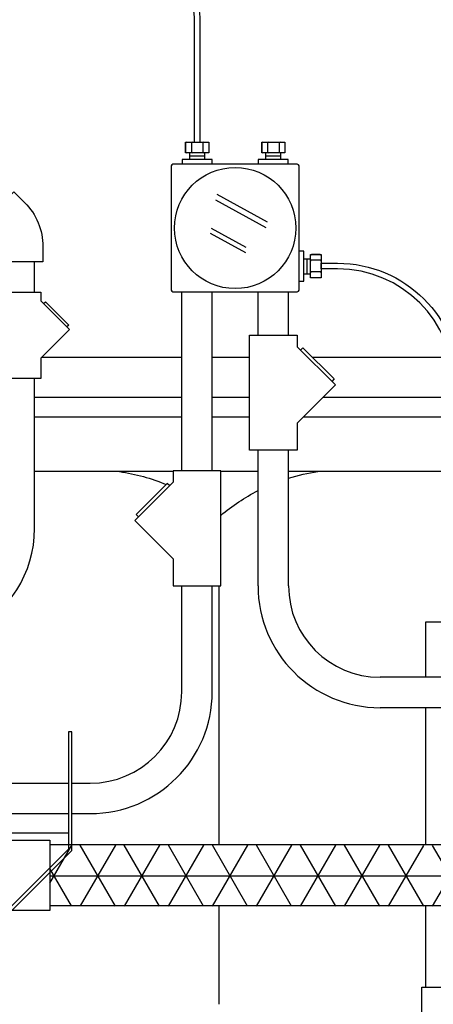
# Model space of a CAD drawing. Extents: x 1081 to 2220, y 0 to 2796.
# Tile 37 of 161: x 1778 to 1792, y 361 to 393. Entities that reach past the tile are written whole.
import ezdxf

# ---------------------------------------------------------------- set-up
doc = ezdxf.new("R2010")
doc.units = 0
doc.header["$MEASUREMENT"] = 0
doc.header["$PDSIZE"] = 1
doc.layers.get('DEFPOINTS').update_dxf_attribs({"linetype": 'CONTINUOUS'})
for name, color, linetype in [('BOARDER-TXT', 2, 'CONTINUOUS'), ('CONDUIT', 2, 'CONTINUOUS'), ('DIM', 3, 'CONTINUOUS'), ('FLEXHOSE-2', 3, 'CONTINUOUS'), ('FRP-2-HATCH', 1, 'CONTINUOUS'), ('FRP-SUMP', 2, 'CONTINUOUS'), ('GALV-2-PIPE', 3, 'CONTINUOUS'), ('GALV-2-VALVE', 3, 'CONTINUOUS'), ('J-BOX', 2, 'CONTINUOUS'), ('PROBE', 2, 'CONTINUOUS')]:
    doc.layers.add(name, color=color, linetype=linetype)
doc.styles.add('SIMPLEX', font='simplex')
doc.dimstyles.new('DIM64', dxfattribs={"dimscale": 64, "dimtxt": 0.09375, "dimasz": 0.09375, "dimexe": 0.0625, "dimexo": 0.0625, "dimgap": 0.046875, "dimtad": 1, "dimdec": 4, "dimzin": 3, "dimdsep": 46, "dimlunit": 4, "dimtxsty": 'SIMPLEX', "dimcen": 0, "dimclrd": 256, "dimclre": 256, "dimclrt": 256, "dimadec": 0, "dimazin": 0, "dimtfac": 1, "dimtdec": 4, "dimtmove": 0, "dimatfit": 3, "dimfxl": 1, "dimfrac": 2, "dimtolj": 1, "dimtzin": 0, "dimarcsym": 0})

# ---------------------------------------------------------------- blocks, each defined once
blk = doc.blocks.new('*D23')
at = {"layer": 'DEFPOINTS', "color": 0, "transparency": 16777216}
for p in [(1389.622, 410.007), (1911.122, 410.007), (1911.122, 136.516)]:
    blk.add_point(p, dxfattribs=at)
at = {"layer": 'DIM', "lineweight": -2, "transparency": 16777216}
for p, q in [((1389.622, 406.007), (1389.622, 132.516)), ((1911.122, 406.007), (1911.122, 132.516)), ((1395.622, 136.516), (1905.122, 136.516))]:
    blk.add_line(p, q, dxfattribs=at)
at = {"layer": 'DIM', "transparency": 16777216}
for points in [[(1395.622, 137.516), (1395.622, 135.516), (1389.622, 136.516)], [(1905.122, 137.516), (1905.122, 135.516), (1911.122, 136.516)]]:
    blk.add_solid(points, dxfattribs=at)
at = {"layer": 'DIM', "transparency": 16777216, "insert": (1650.372, 144.087), "char_height": 6, "attachment_point": 5, "style": 'SIMPLEX'}
blk.add_mtext('\\A1;43\'-5 1/2" (F.V. TANK SLAB)', dxfattribs=at)

msp = doc.modelspace()

# ---------------------------------------------------------------- hatches: boundary and pattern name
at = {"layer": 'FRP-2-HATCH', "linetype": 'Continuous'}
h = msp.add_hatch(dxfattribs=at)
h.set_pattern_fill('NET3', color=256, scale=10, angle=180, style=0)
h.set_pattern_definition([(180, (1753.9112, 3250.9836), (-2e-16, -1.25), []), (240, (1753.9112, 3250.9836), (1.08253175, -0.625), []), (300, (1753.9112, 3250.9836), (1.08253175, 0.625), [])])
h.paths.add_polyline_path([(1795.46676, 363.73361), (1795.46676, 365.73361), (1779.03227, 365.74596), (1779.03227, 363.74596)])

# ---------------------------------------------------------------- linework, layer by layer
at = {"layer": 'BOARDER-TXT'}
msp.add_lwpolyline([(1776.86544, 365.90601), (1779.03227, 365.90601), (1779.03227, 363.6011), (1777.23297, 363.6011)], dxfattribs=at)
at = {"layer": 'CONDUIT'}
for p, q in [((1778.53293, 383.90004), (1778.53293, 384.90004)), ((1783.35963, 378.03478), (1783.35963, 383.91614)), ((1784.35963, 378.03478), (1784.35963, 383.91614)), ((1785.86, 382.48924), (1785.86, 383.91614)), ((1786.86, 382.48924), (1786.86, 383.91614)), ((1778.53293, 376.13978), (1778.53293, 381.06662)), ((1785.86, 374.25844), (1785.86, 378.71135)), ((1786.86, 374.25844), (1786.86, 378.71135)), ((1783.35963, 370.77884), (1783.35963, 374.25689)), ((1784.35963, 370.77884), (1784.35963, 374.25689)), ((1795.56195, 371.25844), (1789.86, 371.25844)), ((1795.56195, 370.25844), (1789.86, 370.25844)), ((1777.30289, 367.77884), (1779.64901, 367.77884)), ((1779.75838, 367.77884), (1780.35963, 367.77884)), ((1776.86544, 366.77884), (1779.64901, 366.77884)), ((1779.75838, 366.77884), (1780.35963, 366.77884))]:
    msp.add_line(p, q, dxfattribs=at)
msp.add_lwpolyline([(1778.80549, 384.90004), (1777.50549, 384.90004), (1777.50549, 385.40005, 0.19891163), (1777.28583, 385.93037), (1776.93227, 386.28393), (1777.85151, 387.20316), (1778.20506, 386.84961, -0.19891237), (1778.80549, 385.40134), (1778.80549, 384.90004)], format="xyb", dxfattribs=at)
for points in [[(1778.73885, 383.61899), (1779.68168, 382.67615), (1778.73885, 381.73331), (1778.73885, 381.06662), (1777.57214, 381.06662), (1777.57214, 383.90004), (1778.73885, 383.90004)], [(1787.13781, 382.1145), (1788.39492, 380.85738), (1787.13781, 379.60026), (1787.13781, 378.71135), (1785.5822, 378.71135), (1785.5822, 382.48924), (1787.13781, 382.48924)], [(1783.08183, 377.66004), (1781.82471, 376.40293), (1783.08183, 375.14581), (1783.08183, 374.25689), (1784.63743, 374.25689), (1784.63743, 378.03478), (1783.08183, 378.03478)]]:
    msp.add_lwpolyline(points, close=True, dxfattribs=at)
for points in [[(1778.82724, 383.53059), (1778.88616, 383.58952), (1779.65222, 382.82347), (1779.59329, 382.76454)], [(1787.25566, 381.99664), (1787.33423, 382.07521), (1788.35564, 381.0538), (1788.27707, 380.97523)], [(1782.96398, 377.54219), (1782.88541, 377.62076), (1781.864, 376.59935), (1781.94257, 376.52078)]]:
    msp.add_lwpolyline(points, dxfattribs=at)
for centre, radius, start, end in [((1774.78293, 376.13978), 3.75, 294.998986, 0), ((1789.86, 374.25844), 4, 180, 270), ((1789.86, 374.25844), 3, 180, 270), ((1780.35963, 370.77884), 4, 270, 0), ((1780.35963, 370.77884), 3, 270, 0)]:
    msp.add_arc(centre, radius, start, end, dxfattribs=at)
at = {"layer": 'FLEXHOSE-2', "linetype": 'Continuous'}
msp.add_lwpolyline([(1779.64901, 366.14123), (1776.86544, 366.14123)], dxfattribs=at)
at = {"layer": 'FRP-SUMP', "color": 7, "linetype": 'Continuous'}
for p, q in [((1783.35963, 381.7636), (1778.76914, 381.7636)), ((1785.5822, 381.7636), (1784.35963, 381.7636)), ((1792.28309, 381.7636), (1787.64584, 381.7636)), ((1783.35963, 380.44837), (1778.53293, 380.44837)), ((1785.5822, 380.44837), (1784.35963, 380.44837)), ((1792.28309, 380.44837), (1787.98591, 380.44837)), ((1783.35963, 379.80001), (1778.53293, 379.80001)), ((1785.5822, 379.80001), (1784.35963, 379.80001)), ((1792.28309, 379.80001), (1787.33756, 379.80001))]:
    msp.add_line(p, q, dxfattribs=at)
at = {"layer": 'FRP-SUMP', "color": 7}
for p, q in [((1783.08183, 378.0136), (1778.53293, 378.0136)), ((1785.86, 378.0136), (1784.63743, 378.0136)), ((1792.28309, 378.0136), (1786.86, 378.0136)), ((1784.57028, 374.25689), (1784.57028, 365.75356)), ((1784.57028, 363.75356), (1784.57028, 360.51592))]:
    msp.add_line(p, q, dxfattribs=at)
for points in [[(1781.32028, 378.0136, -0.06265937), (1782.85058, 377.58593, -0.06265937)], [(1786.86, 377.794, -0.03875218), (1787.82028, 378.0136)], [(1784.63743, 376.57138, -0.05790471), (1785.86, 377.38617, -0.05790471)]]:
    msp.add_lwpolyline(points, format="xyb", dxfattribs=at)
at = {"layer": 'GALV-2-PIPE'}
for p, q in [((1795.43551, 365.75356), (1779.03227, 365.75356)), ((1795.49716, 363.75356), (1779.03227, 363.75356))]:
    msp.add_line(p, q, dxfattribs=at)
at = {"layer": 'GALV-2-VALVE', "linetype": 'Continuous'}
msp.add_lwpolyline([(1777.67047, 362.70255), (1777.67047, 363.47892), (1779.75838, 365.56683), (1779.75838, 369.46074), (1779.64901, 369.46074), (1779.64901, 365.61214), (1777.54658, 363.50972), (1777.54658, 362.70255)], close=True, dxfattribs=at)
at = {"layer": 'J-BOX', "color": 7}
for p, q in [((1786.17399, 386.20342), (1784.5216, 387.10877)), ((1786.12842, 386.02205), (1784.47603, 386.9274)), ((1785.46178, 385.19339), (1784.30388, 385.82781)), ((1785.47307, 385.37476), (1784.33371, 385.99902))]:
    msp.add_line(p, q, dxfattribs=at)
at = {"layer": 'J-BOX'}
msp.add_lwpolyline([(1787.20419, 383.9717), (1787.20419, 388.04933, 0.41421356), (1787.14864, 388.10489), (1783.071, 388.10489, 0.41421356), (1783.01545, 388.04933), (1783.01545, 383.9717, 0.41421356), (1783.071, 383.91614), (1787.14864, 383.91614, 0.41421356)], format="xyb", close=True, dxfattribs=at)
msp.add_circle((1785.10982, 386.01052), 1.98948, dxfattribs=at)
at = {"layer": 'PROBE'}
for p, q in [((1783.6253, 388.26654), (1783.6253, 388.47775)), ((1784.11415, 388.26654), (1784.11415, 388.47775)), ((1786.12063, 388.26654), (1786.12063, 388.47775)), ((1786.60947, 388.26654), (1786.60947, 388.47775)), ((1787.36584, 384.99971), (1787.57706, 384.99971)), ((1787.36584, 384.51086), (1787.57706, 384.51086))]:
    msp.add_line(p, q, dxfattribs=at)
at = {"layer": 'PROBE', "color": 7}
for p, q in [((1784.11415, 388.37215), (1783.6253, 388.37215)), ((1786.60947, 388.37215), (1786.12063, 388.37215)), ((1787.47145, 384.51086), (1787.47145, 384.99971))]:
    msp.add_line(p, q, dxfattribs=at)
at = {"layer": 'PROBE'}
for points in [[(1783.95843, 388.82794), (1783.95843, 392.94035, 0.40047434), (1781.72332, 395.0341), (1770.1117, 395.0341, 0.41421356), (1768.01795, 392.94035), (1768.01795, 391.59846), (1768.20545, 391.59846), (1768.20545, 392.94035, -0.41421356), (1770.1117, 394.8466), (1781.72332, 394.8466, -0.39914995), (1783.77093, 392.94035), (1783.77093, 388.82794)], [(1792.47059, 373.76102), (1792.28309, 373.76102), (1792.28309, 380.85408, 0.41421356), (1788.47059, 384.66658), (1787.92725, 384.66658), (1787.92725, 384.85408), (1788.47059, 384.85408, -0.41421356), (1792.47059, 380.85408)]]:
    msp.add_lwpolyline(points, format="xyb", close=True, dxfattribs=at)
at = {"layer": 'PROBE', "color": 7}
for points in [[(1783.51572, 388.82794, 0.41421356), (1783.48447, 388.79669), (1783.48447, 388.509, 0.41421356), (1783.51572, 388.47775)], [(1783.64332, 388.82794, -0.41421356), (1783.67457, 388.79669), (1783.67457, 388.509, -0.41421356), (1783.64332, 388.47775)], [(1783.70582, 388.82794, 0.41421356), (1783.67457, 388.79669), (1783.67457, 388.509, 0.41421356), (1783.70582, 388.47775)], [(1784.02354, 388.82794, -0.41421356), (1784.05479, 388.79669), (1784.05479, 388.509, -0.41421356), (1784.02354, 388.47775)], [(1784.08604, 388.82794, 0.41421356), (1784.05479, 388.79669), (1784.05479, 388.509, 0.41421356), (1784.08604, 388.47775)], [(1784.21364, 388.82794, -0.41421356), (1784.24489, 388.79669), (1784.24489, 388.509, -0.41421356), (1784.21364, 388.47775)], [(1786.01104, 388.82794, 0.41421356), (1785.97979, 388.79669), (1785.97979, 388.509, 0.41421356), (1786.01104, 388.47775)], [(1786.13865, 388.82794, -0.41421356), (1786.1699, 388.79669), (1786.1699, 388.509, -0.41421356), (1786.13865, 388.47775)], [(1786.20115, 388.82794, 0.41421356), (1786.1699, 388.79669), (1786.1699, 388.509, 0.41421356), (1786.20115, 388.47775)], [(1786.51886, 388.82794, -0.41421356), (1786.55011, 388.79669), (1786.55011, 388.509, -0.41421356), (1786.51886, 388.47775)], [(1786.58136, 388.82794, 0.41421356), (1786.55011, 388.79669), (1786.55011, 388.509, 0.41421356), (1786.58136, 388.47775)], [(1786.70897, 388.82794, -0.41421356), (1786.74022, 388.79669), (1786.74022, 388.509, -0.41421356), (1786.70897, 388.47775)], [(1787.92725, 385.10929, 0.41421356), (1787.896, 385.14054), (1787.60831, 385.14054, 0.41421356), (1787.57706, 385.10929)], [(1787.92725, 384.98169, -0.41421356), (1787.896, 384.95044), (1787.60831, 384.95044, -0.41421356), (1787.57706, 384.98169)], [(1787.92725, 384.91919, 0.41421356), (1787.896, 384.95044), (1787.60831, 384.95044, 0.41421356), (1787.57706, 384.91919)], [(1787.92725, 384.60147, -0.41421356), (1787.896, 384.57022), (1787.60831, 384.57022, -0.41421356), (1787.57706, 384.60147)], [(1787.92725, 384.53897, 0.41421356), (1787.896, 384.57022), (1787.60831, 384.57022, 0.41421356), (1787.57706, 384.53897)], [(1787.92725, 384.41137, -0.41421356), (1787.896, 384.38012), (1787.60831, 384.38012, -0.41421356), (1787.57706, 384.41137)]]:
    msp.add_lwpolyline(points, format="xyb", dxfattribs=at)
at = {"layer": 'PROBE'}
for points in [[(1783.48447, 388.82794), (1784.24489, 388.82794), (1784.24489, 388.47775), (1783.48447, 388.47775)], [(1785.97979, 388.82794), (1786.74022, 388.82794), (1786.74022, 388.47775), (1785.97979, 388.47775)], [(1787.92725, 385.14054), (1787.92725, 384.38012), (1787.57706, 384.38012), (1787.57706, 385.14054)], [(1791.23637, 361.08125), (1793.50722, 361.08125), (1793.50722, 360.19233), (1791.23637, 360.19233)]]:
    msp.add_lwpolyline(points, close=True, dxfattribs=at)
for points in [[(1784.35143, 388.10904), (1784.35143, 388.26654), (1783.36784, 388.26654), (1783.36784, 388.10489)], [(1786.8518, 388.10904), (1786.8518, 388.26654), (1785.86821, 388.26654), (1785.86821, 388.10489)], [(1787.20834, 384.26854), (1787.36584, 384.26854), (1787.36584, 385.25212), (1787.20419, 385.25212)], [(1791.36104, 371.25844), (1791.36104, 373.07207), (1791.36104, 373.07207), (1793.38256, 373.07207), (1793.38256, 373.07207), (1793.38256, 371.25844)], [(1791.36104, 365.75356), (1791.36104, 370.25844)], [(1791.36104, 361.08125), (1791.36104, 363.75356)]]:
    msp.add_lwpolyline(points, dxfattribs=at)
at = {"layer": 'PROBE', "linetype": 'Continuous'}
for centre, start, end in [((1783.51572, 388.509), 180, 270), ((1786.01104, 388.509), 180, 270), ((1787.60831, 385.10929), 90, 180)]:
    msp.add_arc(centre, 0.03125, start, end, dxfattribs=at)

# ---------------------------------------------------------------- dimensions: what is measured, and where the dimension line sits
at = {"layer": 'DIM'}
dim = msp.add_linear_dim(base=(1911.12181, 136.51592), p1=(1389.62181, 410.00736), p2=(1911.12181, 410.00736), angle=0, text='<> (F.V. TANK SLAB)', dimstyle='DIM64', dxfattribs=at)
dim.commit()
dim.dimension.update_dxf_attribs({"geometry": '*D23', "text_midpoint": (1650.37181, 144.08735)})

doc.saveas('drawing.dxf')
